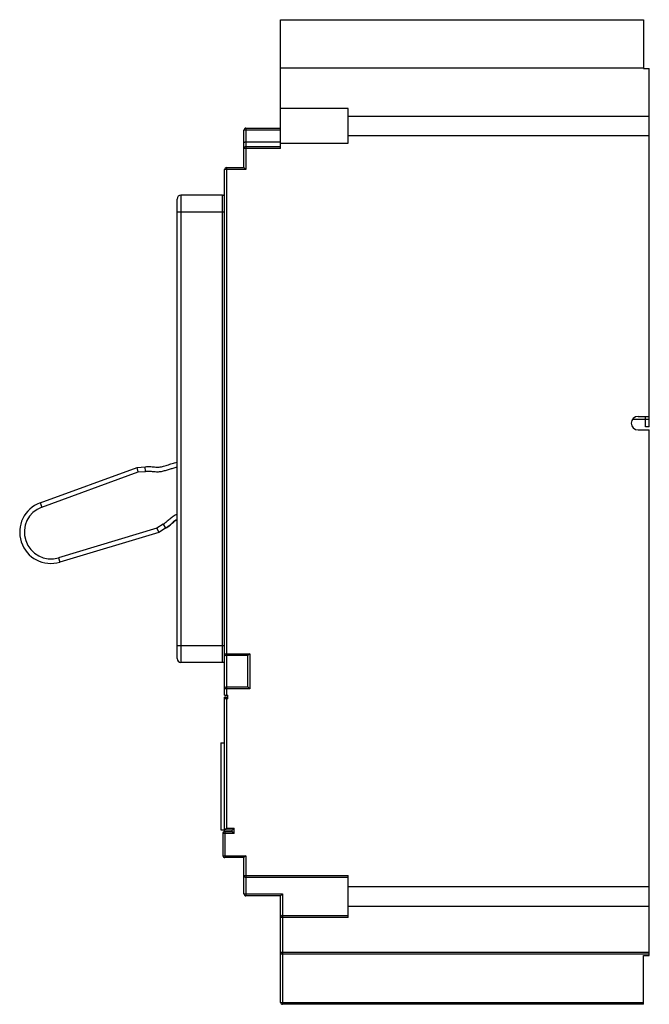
# Model space of a CAD drawing. Header units: millimetres. Extents: x 28 to 191, y 25 to 280.
import ezdxf

# ---------------------------------------------------------------- set-up
doc = ezdxf.new("R2010")
doc.units = ezdxf.units.MM
doc.header["$LTSCALE"] = 19.914273
doc.layers.get('0').update_dxf_attribs({"linetype": 'CONTINUOUS'})

msp = doc.modelspace()

# ---------------------------------------------------------------- linework, layer by layer
at = {"color": 7, "linetype": 'Continuous'}
for p, q in [((95.91, 246.9), (95.91, 280.25)), ((95.91, 280.25), (189.91, 280.25)), ((189.91, 280.25), (189.91, 267.6)), ((95.91, 267.75), (189.91, 267.75)), ((189.91, 267.6), (191.41, 267.6)), ((191.41, 174.83), (191.41, 267.6)), ((113.41, 257.25), (95.91, 257.25)), ((113.41, 248.25), (113.41, 257.25)), ((113.41, 255.29), (191.41, 255.29)), ((86.41, 241.95), (86.41, 251.65)), ((86.91, 252.15), (86.91, 241.45)), ((86.91, 252.15), (95.91, 252.15)), ((95.91, 251.66), (86.91, 251.66)), ((191.41, 250.2), (113.41, 250.2)), ((86.91, 248.58), (95.91, 248.58)), ((86.91, 247.4), (95.91, 247.4)), ((95.91, 248.25), (113.41, 248.25)), ((95.91, 246.9), (86.41, 246.9)), ((81.41, 105.35), (81.41, 241.45)), ((86.91, 241.45), (81.41, 241.45)), ((81.91, 241.95), (81.91, 115.55)), ((81.91, 241.95), (86.41, 241.95)), ((86.91, 241.45), (86.41, 241.95)), ((70.11, 234.79), (70.11, 113.81)), ((80.91, 234.79), (70.11, 234.79)), ((80.91, 113.81), (80.91, 234.79)), ((69.11, 114.81), (69.11, 233.79)), ((81.41, 230.39), (69.11, 230.39)), ((187.16, 176.75), (190.41, 176.75)), ((188.49, 177.5), (191.41, 177.5)), ((190.41, 174.83), (190.41, 177.5)), ((190.41, 176.83), (191.41, 176.83)), ((188.49, 174), (191.41, 174)), ((191.41, 174.83), (190.41, 174.83)), ((191.41, 37.89), (191.41, 174)), ((33.65, 155.13), (58.74, 164.3)), ((58.74, 164.3), (60.84, 164.48)), ((59, 163.12), (58.74, 164.3)), ((59, 163.12), (60.94, 163.28)), ((60.94, 163.28), (60.84, 164.48)), ((34.06, 154), (59, 163.12)), ((33.66, 155.13), (34.07, 154.01)), ((63.89, 148.54), (38.42, 140.92)), ((65.5, 149.56), (63.89, 148.54)), ((63.89, 148.54), (64.39, 147.44)), ((66.13, 148.54), (64.39, 147.44)), ((65.5, 149.56), (66.13, 148.54)), ((64.39, 147.44), (38.75, 139.76)), ((38.42, 140.92), (38.76, 139.77)), ((69.11, 118.2), (81.41, 118.2)), ((81.41, 116.05), (87.91, 116.05)), ((87.41, 115.55), (81.91, 115.55)), ((81.91, 115.47), (81.91, 105.35)), ((87.91, 116.05), (87.41, 115.55)), ((87.41, 107.45), (87.41, 115.55)), ((87.91, 116.05), (87.91, 106.95)), ((80.91, 113.81), (70.11, 113.81)), ((81.91, 107.45), (87.41, 107.45)), ((87.91, 106.95), (87.41, 107.45)), ((87.91, 106.95), (81.41, 106.95)), ((81.41, 105.35), (82.21, 105.35)), ((81.91, 104.76), (81.41, 104.76)), ((81.41, 69.96), (81.41, 104.76)), ((81.81, 104.76), (81.81, 104.74)), ((81.81, 104.74), (82.21, 104.74)), ((81.91, 104.74), (81.91, 70.84)), ((82.21, 104.34), (82.21, 105.35)), ((82.21, 104.34), (81.41, 104.34)), ((80.44, 92.95), (81.41, 92.95)), ((80.44, 92.95), (80.44, 70.45)), ((80.44, 70.45), (81.41, 70.45)), ((80.99, 69.66), (80.99, 63.74)), ((83.89, 69.46), (80.99, 69.46)), ((81.41, 69.96), (81.29, 69.96)), ((81.29, 69.96), (81.29, 69.9)), ((81.91, 70.84), (81.41, 70.34)), ((83.39, 70.34), (81.41, 70.34)), ((83.39, 69.96), (81.49, 69.96)), ((81.49, 69.96), (81.49, 63.24)), ((81.91, 70.84), (83.89, 70.84)), ((83.89, 70.84), (83.39, 70.34)), ((83.39, 69.96), (83.39, 70.34)), ((83.89, 69.46), (83.39, 69.96)), ((83.89, 69.46), (83.89, 70.84)), ((80.99, 63.74), (86.91, 63.74)), ((86.41, 63.24), (81.49, 63.24)), ((86.91, 63.74), (86.41, 63.24)), ((86.41, 53.85), (86.41, 63.24)), ((86.91, 63.74), (86.91, 53.35)), ((86.41, 58.6), (113.41, 58.6)), ((113.41, 58.1), (86.91, 58.1)), ((113.41, 47.75), (113.41, 58.6)), ((86.41, 53.85), (96.41, 53.85)), ((95.91, 53.35), (96.41, 53.85)), ((96.41, 53.85), (96.41, 25.25)), ((113.41, 55.79), (191.41, 55.79)), ((95.91, 53.35), (86.91, 53.35)), ((95.91, 25.75), (95.91, 53.35)), ((113.41, 50.69), (191.41, 50.69)), ((113.41, 47.75), (95.91, 47.75)), ((96.41, 48.25), (113.41, 48.25)), ((95.91, 38.74), (191.41, 38.74)), ((191.41, 38.24), (96.41, 38.24)), ((189.91, 37.89), (191.41, 37.89)), ((189.91, 25.25), (189.91, 37.89)), ((95.91, 25.75), (189.91, 25.75)), ((189.91, 25.25), (96.41, 25.25))]:
    msp.add_line(p, q, dxfattribs=at)
for centre, radius, start, end in [((86.91, 251.65), 0.5, 90, 180), ((86.91, 246.9), 0.5, 90, 180), ((81.91, 241.45), 0.5, 90, 180), ((70.11, 233.8), 1, 90, 180), ((80.91, 235.3), 0.5, 270, 360), ((188.49, 175.75), 1.75, 90, 270), ((36.44, 147.53), 8.1, 110.1198, 286.5647), ((36.44, 147.53), 6.9, 110.1708, 286.6656), ((70.11, 114.81), 1, 180, 270), ((81.91, 116.05), 0.5, 180, 270.0003), ((80.91, 113.31), 0.5, 0, 90), ((81.91, 106.95), 0.5, 90, 180), ((81.81, 104.34), 0.4, 90, 180), ((81.49, 69.46), 0.5, 89.9936, 179.9936), ((81.29, 69.66), 0.3, 89.9936, 179.9936), ((81.49, 63.74), 0.5, 179.9936, 269.9996), ((86.91, 58.6), 0.5, 180, 270), ((86.91, 53.85), 0.5, 180, 270), ((96.41, 47.75), 0.5, 90, 180), ((96.41, 38.74), 0.5, 180, 270), ((96.41, 25.75), 0.5, 180, 270)]:
    msp.add_arc(centre, radius, start, end, dxfattribs=at)
for points, knots in [([(86.91, 251.66), (86.85, 251.66), (86.76, 251.65), (86.64, 251.65), (86.56, 251.65), (86.5, 251.65), (86.46, 251.65), (86.44, 251.65), (86.42, 251.65), (86.42, 251.65), (86.41, 251.65), (86.41, 251.65)], [0, 0, 0, 0, 0.381967, 0.555368, 0.706814, 0.83108, 0.923273, 0.956278, 0.980208, 0.994821, 1, 1, 1, 1]), ([(86.41, 248.57), (86.41, 248.57), (86.42, 248.57), (86.42, 248.57), (86.44, 248.57), (86.46, 248.57), (86.5, 248.57), (86.56, 248.57), (86.64, 248.57), (86.76, 248.58), (86.85, 248.58), (86.91, 248.58)], [0, 0, 0, 0, 0.005179, 0.019792, 0.043722, 0.076727, 0.16892, 0.293186, 0.444632, 0.618033, 1, 1, 1, 1]), ([(60.84, 164.48), (61.32, 164.52), (62.28, 164.53), (63.42, 164.4), (64.2, 164.37), (64.75, 164.42), (65.31, 164.55), (65.93, 164.73), (66.57, 164.91), (67.41, 165.16), (68.26, 165.42), (68.9, 165.62), (69.11, 165.69)], [0, 0, 0, 0, 0.153526, 0.307053, 0.383816, 0.460579, 0.537343, 0.614106, 0.690869, 0.767632, 0.921159, 1, 1, 1, 1]), ([(60.94, 163.28), (61.27, 163.31), (61.94, 163.33), (62.95, 163.25), (63.83, 163.17), (64.55, 163.19), (65.27, 163.29), (66.12, 163.53), (67.13, 163.83), (68.12, 164.12), (68.78, 164.33), (69.11, 164.43)], [0, 0, 0, 0, 0.11836, 0.239078, 0.366703, 0.432769, 0.498966, 0.62729, 0.751553, 0.875852, 1, 1, 1, 1]), ([(69.11, 152.18), (68.75, 152.02), (68.06, 151.65), (67.2, 150.89), (66.38, 150.16), (65.8, 149.74), (65.5, 149.56)], [0, 0, 0, 0, 0.263596, 0.521039, 0.763339, 1, 1, 1, 1]), ([(69.09, 150.83), (68.98, 150.76), (68.72, 150.6), (68.3, 150.27), (67.83, 149.84), (67.12, 149.22), (66.55, 148.79), (66.13, 148.54)], [0, 0, 0, 0, 0.122919, 0.298335, 0.473751, 0.649167, 1, 1, 1, 1]), ([(66.13, 148.54), (66.55, 148.79), (67.12, 149.22), (67.83, 149.84), (68.3, 150.27), (68.66, 150.55), (68.86, 150.69), (68.91, 150.72)], [0, 0, 0, 0, 0.376414, 0.564621, 0.752828, 0.941035, 1, 1, 1, 1])]:
    msp.add_open_spline(points, degree=3, knots=knots, dxfattribs=at)

doc.saveas('drawing.dxf')
